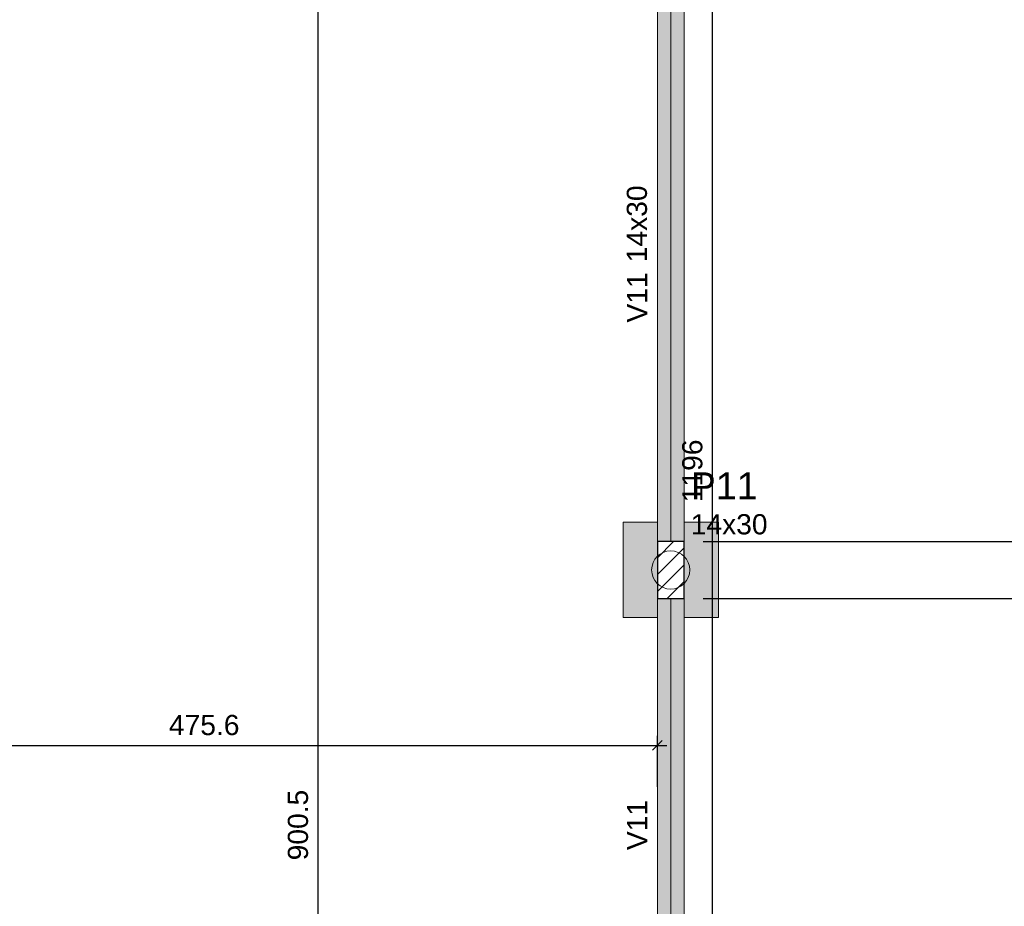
# Model space of a CAD drawing. Header units: millimetres. Extents: x 1434 to 2277, y -793 to -278.
# Tile 60 of 111: x 1688 to 1698, y -503 to -494. Entities that reach past the tile are written whole.
import ezdxf

# ---------------------------------------------------------------- set-up
doc = ezdxf.new("R2010")
doc.units = ezdxf.units.MM
for name, color, linetype, lineweight in [('FO-Cotas', 5, 'Continuous', 5), ('FO-Eixos', 5, 'Continuous', 5), ('FO-Estacas dos blocos', 1, 'Continuous', 20), ('FO-Hachura dos blocos', 43, 'Continuous', 5), ('FO-Hachura pilar que passa', 19, 'Continuous', 5), ('FO-Hachura viga', 43, 'Continuous', 5), ('FO-Pilares', 4, 'Continuous', 30), ('FO-Seção das fundações', 9, 'Continuous', 5), ('FO-Textos das vigas', 7, 'Continuous', 5), ('FO-Textos dos pilares', 7, 'Continuous', 5), ('FO-Vigas', 1, 'Continuous', 20)]:
    doc.layers.add(name, color=color, linetype=linetype, lineweight=lineweight)
doc.styles.add('ARIAL', font='arial.ttf')
doc.styles.get("Standard").update_dxf_attribs({"font": 'arial.ttf'})
doc.dimstyles.new('UM_50.000000', dxfattribs={"dimtxt": 0.18, "dimasz": 0.1, "dimexe": 0.1, "dimexo": 0.2, "dimgap": 0, "dimtad": 1, "dimtih": 1, "dimtoh": 1, "dimdec": 1, "dimlfac": 50, "dimzin": 0, "dimdsep": 46, "dimtxsty": 'Standard', "dimcen": 0.09, "dimdle": 0.1, "dimadec": 1, "dimazin": 2, "dimtfac": 1, "dimtdec": 4, "dimtofl": 0, "dimtmove": 0, "dimatfit": 3, "dimfxl": 1, "dimtolj": 1, "dimarcsym": 0})

# ---------------------------------------------------------------- blocks, each defined once
blk = doc.blocks.new('_Oblique')
at = {"color": 0, "linetype": 'ByBlock', "lineweight": -2}
blk.add_line((-0.5, -0.5), (0.5, 0.5), dxfattribs=at)
blk = doc.blocks.new('*D183')
at = {"layer": 'FO-Cotas', "color": 0, "lineweight": -2, "transparency": 16777216}
for p, q in [((1698.821, -505.03), (1698.821, -500.079)), ((1694.688, -500.179), (1698.921, -500.179)), ((1694.688, -504.93), (1698.921, -504.93))]:
    blk.add_line(p, q, dxfattribs=at)
at = {"layer": 'FO-Cotas', "color": 0, "lineweight": -2, "transparency": 16777216, "xscale": 0.1, "yscale": 0.1, "zscale": 0.1}
for p, rotation in [((1698.821, -500.179), 90), ((1698.821, -504.93), 270)]:
    blk.add_blockref('_Oblique', p, dxfattribs=dict(at, rotation=rotation))
at = {"layer": 'FO-Cotas', "color": 7, "transparency": 16777216, "insert": (1698.609, -502.555), "char_height": 0.2118, "attachment_point": 5, "rotation": 90, "style": 'ARIAL'}
blk.add_mtext('\\A1;237.5', dxfattribs=at)
blk = doc.blocks.new('*D184')
at = {"layer": 'FO-Cotas', "color": 0, "lineweight": -2, "transparency": 16777216}
for p, q in [((1698.821, -500.279), (1698.821, -499.479)), ((1694.688, -499.579), (1698.921, -499.579)), ((1694.688, -500.179), (1698.921, -500.179))]:
    blk.add_line(p, q, dxfattribs=at)
at = {"layer": 'FO-Cotas', "color": 0, "lineweight": -2, "transparency": 16777216, "xscale": 0.1, "yscale": 0.1, "zscale": 0.1}
for p, rotation in [((1698.821, -499.579), 90), ((1698.821, -500.179), 270)]:
    blk.add_blockref('_Oblique', p, dxfattribs=dict(at, rotation=rotation))
at = {"layer": 'FO-Cotas', "color": 7, "transparency": 16777216, "insert": (1698.609, -499.879), "char_height": 0.2118, "attachment_point": 5, "rotation": 90, "style": 'ARIAL'}
blk.add_mtext('\\A1;30', dxfattribs=at)
blk = doc.blocks.new('*D185')
at = {"layer": 'FO-Cotas', "color": 0, "lineweight": -2, "transparency": 16777216}
for p, q in [((1698.821, -499.679), (1698.821, -493.449)), ((1694.688, -493.549), (1698.921, -493.549)), ((1694.688, -499.579), (1698.921, -499.579))]:
    blk.add_line(p, q, dxfattribs=at)
at = {"layer": 'FO-Cotas', "color": 0, "lineweight": -2, "transparency": 16777216, "xscale": 0.1, "yscale": 0.1, "zscale": 0.1}
for p, rotation in [((1698.821, -493.549), 90), ((1698.821, -499.579), 270)]:
    blk.add_blockref('_Oblique', p, dxfattribs=dict(at, rotation=rotation))
at = {"layer": 'FO-Cotas', "color": 7, "transparency": 16777216, "insert": (1698.609, -496.564), "char_height": 0.2118, "attachment_point": 5, "rotation": 90, "style": 'ARIAL'}
blk.add_mtext('\\A1;301.5', dxfattribs=at)
blk = doc.blocks.new('*D190')
at = {"layer": 'FO-Cotas', "color": 0, "lineweight": -2, "transparency": 16777216}
for p, q in [((1699.35, -515.96), (1699.35, -485.82)), ((1695.418, -485.92), (1699.45, -485.92)), ((1696.199, -515.86), (1699.45, -515.86))]:
    blk.add_line(p, q, dxfattribs=at)
at = {"layer": 'FO-Cotas', "color": 0, "lineweight": -2, "transparency": 16777216, "xscale": 0.1, "yscale": 0.1, "zscale": 0.1}
for p, rotation in [((1699.35, -485.92), 90), ((1699.35, -515.86), 270)]:
    blk.add_blockref('_Oblique', p, dxfattribs=dict(at, rotation=rotation))
at = {"layer": 'FO-Cotas', "color": 7, "transparency": 16777216, "insert": (1699.139, -500.89), "char_height": 0.2118, "attachment_point": 5, "rotation": 90, "style": 'ARIAL'}
blk.add_mtext('\\A1;1497', dxfattribs=at)
blk = doc.blocks.new('*D220')
at = {"layer": 'FO-Cotas', "color": 0, "lineweight": -2, "transparency": 16777216}
for p, q in [((1690.649, -511.66), (1690.649, -493.449)), ((1690.849, -493.549), (1690.749, -493.549)), ((1690.849, -511.56), (1690.749, -511.56))]:
    blk.add_line(p, q, dxfattribs=at)
at = {"layer": 'FO-Cotas', "color": 0, "lineweight": -2, "transparency": 16777216, "xscale": 0.1, "yscale": 0.1, "zscale": 0.1}
for p, rotation in [((1690.649, -493.549), 90), ((1690.649, -511.56), 270)]:
    blk.add_blockref('_Oblique', p, dxfattribs=dict(at, rotation=rotation))
at = {"layer": 'FO-Cotas', "color": 7, "transparency": 16777216, "insert": (1690.437, -502.555), "char_height": 0.2118, "attachment_point": 5, "rotation": 90, "style": 'ARIAL'}
blk.add_mtext('\\A1;900.5', dxfattribs=at)
blk = doc.blocks.new('*D228')
at = {"layer": 'FO-Cotas', "color": 0, "lineweight": -2, "transparency": 16777216}
for p, q in [((1694.788, -510.9), (1694.788, -486.78)), ((1694.988, -486.88), (1694.888, -486.88)), ((1694.988, -510.8), (1694.888, -510.8))]:
    blk.add_line(p, q, dxfattribs=at)
at = {"layer": 'FO-Cotas', "color": 0, "lineweight": -2, "transparency": 16777216, "xscale": 0.1, "yscale": 0.1, "zscale": 0.1}
for p, rotation in [((1694.788, -486.88), 90), ((1694.788, -510.8), 270)]:
    blk.add_blockref('_Oblique', p, dxfattribs=dict(at, rotation=rotation))
at = {"layer": 'FO-Cotas', "color": 7, "transparency": 16777216, "insert": (1694.576, -498.84), "char_height": 0.2118, "attachment_point": 5, "rotation": 90, "style": 'ARIAL'}
blk.add_mtext('\\A1;1196', dxfattribs=at)
blk = doc.blocks.new('*D232')
at = {"layer": 'FO-Cotas', "color": 0, "lineweight": -2, "transparency": 16777216}
for p, q in [((1684.697, -502.155), (1684.697, -501.619)), ((1694.208, -502.155), (1694.208, -501.619)), ((1684.597, -501.719), (1694.308, -501.719))]:
    blk.add_line(p, q, dxfattribs=at)
at = {"layer": 'FO-Cotas', "color": 0, "lineweight": -2, "transparency": 16777216, "xscale": 0.1, "yscale": 0.1, "zscale": 0.1, "rotation": 180}
blk.add_blockref('_Oblique', (1684.697, -501.719), dxfattribs=at)
at = {"layer": 'FO-Cotas', "color": 0, "lineweight": -2, "transparency": 16777216, "xscale": 0.1, "yscale": 0.1, "zscale": 0.1}
blk.add_blockref('_Oblique', (1694.208, -501.719), dxfattribs=at)
at = {"layer": 'FO-Cotas', "color": 7, "transparency": 16777216, "insert": (1689.452, -501.507), "char_height": 0.2118, "attachment_point": 5, "rotation": 0.0057, "style": 'ARIAL'}
blk.add_mtext('\\A1;475.6', dxfattribs=at)

msp = doc.modelspace()

# ---------------------------------------------------------------- hatches: boundary and pattern name
at = {"layer": 'FO-Estacas dos blocos', "linetype": 'Continuous'}
h = msp.add_hatch(color=256, dxfattribs=at)
h.paths.add_polyline_path([(1694.5412, -499.8276), (1694.5213, -499.7794), (1694.4895, -499.738), (1694.4481, -499.7062), (1694.3998, -499.6862), (1694.3481, -499.6794), (1694.2963, -499.6862), (1694.2481, -499.7062), (1694.2066, -499.738), (1694.1749, -499.7794), (1694.1549, -499.8276), (1694.1481, -499.8794), (1694.1549, -499.9312), (1694.1749, -499.9794), (1694.2066, -500.0208), (1694.2481, -500.0526), (1694.2963, -500.0726), (1694.3481, -500.0794), (1694.3998, -500.0726), (1694.4481, -500.0526), (1694.4895, -500.0208), (1694.5213, -499.9794), (1694.5412, -499.9312), (1694.5481, -499.8794), (1694.5412, -499.8276)])
h.paths.add_polyline_path([(1694.3998, -500.0726), (1694.4481, -500.0526), (1694.4881, -500.0219), (1694.4881, -499.7369), (1694.4481, -499.7062), (1694.3998, -499.6862), (1694.3481, -499.6794), (1694.2963, -499.6862), (1694.2481, -499.7062), (1694.2081, -499.7369), (1694.2081, -500.0219), (1694.2481, -500.0526), (1694.2963, -500.0726), (1694.3481, -500.0794), (1694.3998, -500.0726)], flags=0)
at = {"layer": 'FO-Hachura dos blocos', "linetype": 'Continuous'}
h = msp.add_hatch(color=256, dxfattribs=at)
h.paths.add_polyline_path([(1693.8481, -499.3794), (1693.8481, -500.3794), (1694.8481, -500.3794), (1694.8481, -499.3794), (1693.8481, -499.3794)])
h.paths.add_polyline_path([(1694.4879, -499.3794), (1694.2079, -499.3794), (1694.2079, -499.5794), (1694.4879, -499.5794), (1694.4879, -499.3794)], flags=0)
h.paths.add_polyline_path([(1694.4881, -500.0219), (1694.4895, -500.0208), (1694.5213, -499.9794), (1694.5412, -499.9312), (1694.5481, -499.8794), (1694.5412, -499.8276), (1694.5213, -499.7794), (1694.4895, -499.738), (1694.4881, -499.7369), (1694.4881, -499.5794), (1694.2081, -499.5794), (1694.2081, -499.7369), (1694.2066, -499.738), (1694.1749, -499.7794), (1694.1549, -499.8276), (1694.1481, -499.8794), (1694.1549, -499.9312), (1694.1749, -499.9794), (1694.2066, -500.0208), (1694.2081, -500.0219), (1694.2081, -500.1794), (1694.4881, -500.1794), (1694.4881, -500.0219)], flags=0)
h.paths.add_polyline_path([(1694.4879, -500.1794), (1694.2079, -500.1794), (1694.2079, -500.3794), (1694.4879, -500.3794), (1694.4879, -500.1794)], flags=0)
at = {"layer": 'FO-Hachura pilar que passa', "linetype": 'Continuous'}
h = msp.add_hatch(dxfattribs=at)
h.set_pattern_fill('ANSI31', color=256, style=0)
h.set_pattern_definition([(45, (1664.26426, -517.31979), (-0.08838835, 0.08838835), [])])
h.paths.add_polyline_path([(1694.2081, -500.1794), (1694.3481, -500.1794), (1694.4881, -500.1794), (1694.4881, -499.8794), (1694.4881, -499.5794), (1694.3481, -499.5794), (1694.2081, -499.5794), (1694.2081, -499.8794)])
at = {"layer": 'FO-Hachura viga', "linetype": 'Continuous'}
for points in [[(1694.4879, -493.5494), (1694.4879, -493.5494), (1694.2079, -493.5494), (1694.2079, -499.5796), (1694.4879, -499.5796), (1694.4879, -493.5494)], [(1694.4879, -500.1796), (1694.4879, -500.1796), (1694.2079, -500.1796), (1694.2079, -504.9298), (1694.4879, -504.9298), (1694.4879, -500.1796)]]:
    msp.add_hatch(color=256, dxfattribs=at).paths.add_polyline_path(points)

# ---------------------------------------------------------------- linework, layer by layer
at = {"layer": 'FO-Eixos'}
for p, q in [((1694.3479, -499.5794), (1694.3479, -493.5494)), ((1694.3479, -504.9298), (1694.3479, -500.1794))]:
    msp.add_line(p, q, dxfattribs=at)
at = {"layer": 'FO-Estacas dos blocos'}
msp.add_circle((1694.3481, -499.8794), 0.2, dxfattribs=at)
at = {"layer": 'FO-Pilares'}
msp.add_lwpolyline([(1694.2081, -500.1794), (1694.3481, -500.1794), (1694.4881, -500.1794), (1694.4881, -499.8794), (1694.4881, -499.5794), (1694.3481, -499.5794), (1694.2081, -499.5794), (1694.2081, -499.8794), (1694.2081, -500.1794)], close=True, dxfattribs=at)
at = {"layer": 'FO-Seção das fundações'}
for points in [[(1693.8481, -499.3794), (1693.8481, -500.3794)], [(1693.8481, -499.3794), (1694.2079, -499.3794)], [(1694.4879, -499.3794), (1694.8481, -499.3794)], [(1694.8481, -500.3794), (1694.8481, -499.3794)], [(1694.2079, -500.3794), (1693.8481, -500.3794)], [(1694.8481, -500.3794), (1694.4879, -500.3794)]]:
    msp.add_lwpolyline(points, dxfattribs=at)
at = {"layer": 'FO-Vigas'}
for p, q in [((1694.2079, -499.5794), (1694.2079, -493.5494)), ((1694.4879, -499.5794), (1694.4879, -493.5494)), ((1694.2079, -504.9298), (1694.2079, -500.1794)), ((1694.4879, -504.9298), (1694.4879, -500.1794))]:
    msp.add_line(p, q, dxfattribs=at)

# ---------------------------------------------------------------- texts
at = {"layer": 'FO-Textos das vigas', "char_height": 0.2118, "rotation": 90, "line_spacing_factor": 0.798, "style": 'ARIAL'}
for s, insert, width, attachment_point in [('14x30', (1694.102, -496.6516), 1.604807, 7), ('V11', (1694.102, -496.7575), 1.051624, 9), ('V11', (1694.102, -502.5546), 1.051624, 8)]:
    msp.add_mtext(s, dxfattribs=dict(at, insert=insert, width=width, attachment_point=attachment_point))
at = {"layer": 'FO-Textos dos pilares', "attachment_point": 7, "line_spacing_factor": 0.798, "style": 'ARIAL'}
for s, insert, char_height, width in [('P11', (1694.5587, -499.1381), 0.2824, 1.408779), ('14x30', (1694.5587, -499.5088), 0.2118, 1.604807)]:
    msp.add_mtext(s, dxfattribs=dict(at, insert=insert, char_height=char_height, width=width))

# ---------------------------------------------------------------- dimensions: what is measured, and where the dimension line sits
at = {"layer": 'FO-Cotas'}
for base, p1, p2, picture, middle in [((1699.3504, -485.9198), (1695.9989, -515.8598), (1695.2181, -485.9198), '*D190', (1699.1386, -500.8898)), ((1694.7881, -486.8798), (1694.7881, -510.7998), (1694.7881, -486.8798), '*D228', (1694.5763, -498.8398)), ((1690.6487, -493.5494), (1690.6487, -511.5598), (1690.6487, -493.5494), '*D220', (1690.4369, -502.5546)), ((1698.8209, -493.5494), (1694.4881, -499.5794), (1694.4879, -493.5494), '*D185', (1698.6091, -496.5644)), ((1698.8209, -499.5794), (1694.4881, -500.1794), (1694.4881, -499.5794), '*D184', (1698.6091, -499.8794)), ((1698.8209, -500.1794), (1694.4881, -504.9298), (1694.4881, -500.1794), '*D183', (1698.6091, -502.5546))]:
    dim = msp.add_linear_dim(base=base, p1=p1, p2=p2, angle=90, dimstyle='UM_50.000000', override={"dimtxt": 0.2118, "dimasz": 0.1, "dimexe": 0.1, "dimexo": 0.2, "dimtad": 1, "dimtih": 0, "dimtoh": 0, "dimdec": 1, "dimlfac": 50, "dimzin": 8, "dimtxsty": 'ARIAL', "dimblk": 'Oblique', "dimblk1": 'Oblique', "dimblk2": 'Oblique', "dimsah": 1, "dimdle": 0.1, "dimse1": 0, "dimse2": 0, "dimclrt": 7, "dimadec": 1, "dimazin": 3, "dimtmove": 2, "dimldrblk": 'Oblique'}, dxfattribs=at)
    dim.commit()
    dim.dimension.update_dxf_attribs({"geometry": picture, "text_midpoint": middle, "dimtype": 160, "text_rotation": 90})
dim = msp.add_linear_dim(base=(1694.2078635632, -501.7191864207), p1=(1684.6968635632, -502.3545864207), p2=(1694.2078635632, -502.3545864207), dimstyle='UM_50.000000', override={"dimtxt": 0.2118, "dimasz": 0.1, "dimexe": 0.1, "dimexo": 0.2, "dimtad": 1, "dimtih": 0, "dimtoh": 0, "dimdec": 1, "dimlfac": 50, "dimzin": 8, "dimtxsty": 'ARIAL', "dimblk": 'Oblique', "dimblk1": 'Oblique', "dimblk2": 'Oblique', "dimsah": 1, "dimdle": 0.1, "dimse1": 0, "dimse2": 0, "dimclrt": 7, "dimadec": 1, "dimazin": 3, "dimtmove": 2, "dimldrblk": 'Oblique'}, dxfattribs=at)
dim.commit()
dim.dimension.update_dxf_attribs({"geometry": '*D232', "text_midpoint": (1689.4523635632, -501.5073864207), "dimtype": 160, "text_rotation": 0.005729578})

doc.saveas('drawing.dxf')
